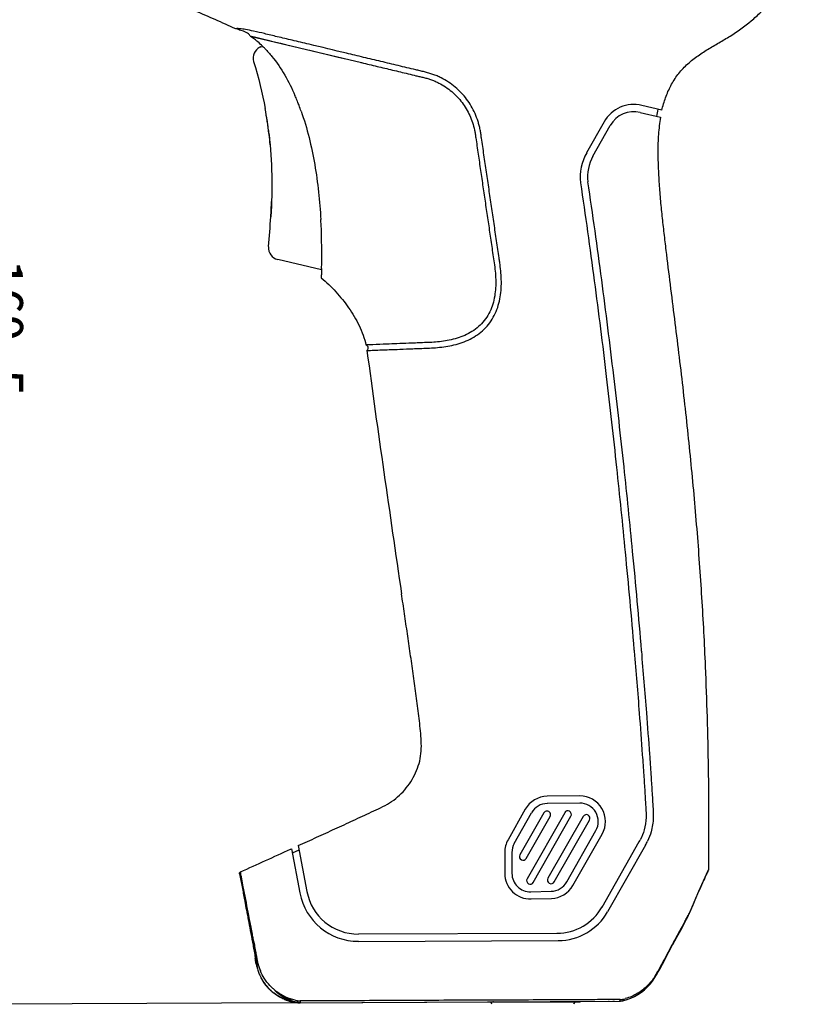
# Model space of a CAD drawing. Header units: millimetres. Extents: x 0 to 420, y 0 to 297.
# Tile 24 of 37: x 144 to 241, y 104 to 228. Entities that reach past the tile are written whole.
import ezdxf

# ---------------------------------------------------------------- set-up
doc = ezdxf.new("R2010")
doc.units = ezdxf.units.MM
doc.header["$LTSCALE"] = 23.1
doc.header["$PDMODE"] = 3
doc.header["$PDSIZE"] = 8
doc.layers.get('0').update_dxf_attribs({"linetype": 'CONTINUOUS'})
doc.layers.get('Defpoints').update_dxf_attribs({"linetype": 'CONTINUOUS'})
for name, color, linetype in [('00_COMPONENTS', 7, 'CONTINUOUS'), ('20_ALL_FEATURES', 7, 'CONTINUOUS'), ('51__DRAFT_DIMS', 7, 'CONTINUOUS')]:
    doc.layers.add(name, color=color, linetype=linetype)
doc.styles.get("Standard").update_dxf_attribs({"font": 'simfang.ttf'})
doc.dimstyles.new('DIMSTYLE_1', dxfattribs={"dimtxt": 3, "dimasz": 3, "dimexe": 2.5, "dimexo": 0.5, "dimgap": 0.75, "dimtad": 1, "dimdec": 1, "dimdsep": 46, "dimtxsty": 'Standard', "dimblk": '_FILLED', "dimblk1": '_FILLED', "dimblk2": '_FILLED', "dimcen": 0.09, "dimclrt": 3, "dimadec": 1, "dimazin": 2, "dimtp": 0.5, "dimtm": 0.5, "dimtfac": 1, "dimtdec": 1, "dimtofl": 0, "dimtmove": 0, "dimatfit": 3, "dimldrblk": '_FILLED', "dimfxl": 1, "dimtolj": 1, "dimarcsym": 0})

# ---------------------------------------------------------------- blocks, each defined once
blk = doc.blocks.new('_FILLED')
at = {"color": 0, "linetype": 'ByBlock'}
blk.add_solid([(0, 0), (-1, 0.167), (-1, -0.167)], dxfattribs=at)
blk = doc.blocks.new('*D1')
at = {"layer": '51__DRAFT_DIMS', "color": 0, "lineweight": -2}
for p, q in [((159.14, 273.81), (135.82, 273.69)), ((139.14, 109.19), (138.34, 268.7)), ((178.66, 104.39), (136.67, 104.18))]:
    blk.add_line(p, q, dxfattribs=at)
at = {"layer": 'Defpoints', "color": 0}
for p in [(159.64, 273.81), (138.32, 273.7), (179.16, 104.39)]:
    blk.add_point(p, dxfattribs=at)
at = {"layer": '51__DRAFT_DIMS', "color": 0, "linetype": 'ByBlock', "lineweight": -2, "xscale": 5, "yscale": 5, "zscale": 5}
for p, rotation in [((138.32, 273.7), 90.28656286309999), ((139.17, 104.19), 270.2865628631)]:
    blk.add_blockref('_FILLED', p, dxfattribs=dict(at, rotation=rotation))
at = {"layer": '51__DRAFT_DIMS', "color": 3, "insert": (144.58, 188.9), "char_height": 5, "attachment_point": 2, "rotation": 270.2866}
blk.add_mtext('\\A1;169.5', dxfattribs=at)

msp = doc.modelspace()

# ---------------------------------------------------------------- linework, layer by layer
at = {"layer": '00_COMPONENTS', "color": 4}
for p, q in [((203.05, 104.42), (203.04, 104.42)), ((203.05, 104.42), (203.05, 104.42)), ((203.35, 104.48), (203.35, 104.5)), ((214.05, 104.56), (214.05, 104.48))]:
    msp.add_line(p, q, dxfattribs=at)
at = {"layer": '00_COMPONENTS', "color": 7}
msp.add_line((203.35, 104.48), (214.05, 104.48), dxfattribs=at)
at = {"layer": '00_COMPONENTS', "color": 4}
msp.add_lwpolyline([(203.04, 104.42), (203.04, 104.42), (203.04, 104.42), (203.04, 104.42), (203.04, 104.42), (203.04, 104.42)], dxfattribs=at)
at = {"layer": '00_COMPONENTS', "color": 7}
for centre, radius, start, end in [((203.35, 104.81), 0.502, 217.2352, 231.8297), ((202.86, 104.18), 0.3, 1.0907, 51.7539), ((203.35, 104.98), 0.5, 253.9858, 270.0041), ((213.7, 104.18), 0.3, 90, 178.9093), ((214.05, 104.98), 0.5, 270, 301.7362)]:
    msp.add_arc(centre, radius, start, end, dxfattribs=at)
at = {"layer": '00_COMPONENTS', "color": 4}
msp.add_open_spline([(203.35, 104.48), (203.31, 104.48), (203.21, 104.47), (203.11, 104.45), (203.05, 104.42)], degree=3, knots=[0, 0, 0, 0, 0.353551, 1, 1, 1, 1], dxfattribs=at)
at = {"layer": '20_ALL_FEATURES', "color": 7}
for p, q in [((172.89, 225.47), (173.06, 225.44)), ((172.9, 225.47), (186.84, 222.14)), ((174.09, 224.07), (174.23, 224.14)), ((174.23, 224.14), (174.51, 224.12)), ((180.34, 223.69), (183.92, 222.83)), ((183.92, 222.83), (184.86, 222.61)), ((186.74, 222.16), (186.84, 222.14)), ((174.76, 216.38), (174.76, 216.39)), ((221.74, 215.9), (224.28, 215.3)), ((224.45, 216.18), (221.95, 216.78)), ((217.21, 214.71), (215.03, 210.85)), ((215.82, 210.41), (217.99, 214.26)), ((181.81, 196.19), (176.33, 197.48)), ((214.16, 130.28), (210.1, 130.24)), ((207.34, 128.61), (205.19, 124.79)), ((214.17, 129.38), (210.1, 129.34)), ((205.97, 124.35), (208.12, 128.17)), ((209.68, 128.16), (206.68, 122.89)), ((207.46, 122.45), (210.46, 127.72)), ((212.28, 128.19), (207.57, 119.9)), ((208.35, 119.46), (213.06, 127.74)), ((214.59, 127.72), (210.18, 119.97)), ((210.98, 119.52), (215.39, 127.26)), ((212.53, 119.51), (216.19, 125.94)), ((213.31, 119.07), (216.97, 125.49)), ((177.96, 123.63), (178.07, 123.68)), ((178.07, 123.68), (179.11, 118.14)), ((178.28, 123.22), (178.54, 123.34)), ((178.54, 123.34), (179.01, 123.55)), ((178.91, 124.06), (179.99, 118.3)), ((216.96, 116.37), (221.62, 124.56)), ((222.4, 124.11), (217.66, 115.78)), ((178.17, 123.17), (178.28, 123.22)), ((204.77, 123.22), (204.77, 120.58)), ((205.67, 123.22), (205.67, 120.58)), ((229.47, 119.18), (230.26, 120.94)), ((171.56, 120.55), (171.91, 118.68)), ((171.73, 119.71), (171.76, 119.56)), ((171.83, 119.91), (171.79, 120.13)), ((171.98, 119.13), (171.83, 119.91)), ((171.76, 119.56), (171.98, 118.56)), ((171.98, 119.13), (171.93, 119.41)), ((172.02, 118.92), (171.98, 119.13)), ((171.98, 118.56), (172.19, 117.54)), ((172.1, 118.53), (172.02, 118.92)), ((229.1, 118.34), (229.47, 119.18)), ((172.19, 117.54), (172.43, 116.38)), ((208.03, 118.28), (210.59, 118.35)), ((208.06, 117.38), (210.61, 117.45)), ((228.63, 117.28), (229.1, 118.34)), ((172.43, 116.38), (172.66, 115.23)), ((227.87, 115.52), (228.07, 115.97)), ((227.55, 114.86), (227.61, 114.98)), ((173.12, 112.97), (173.13, 112.92)), ((173.13, 112.92), (173.14, 112.86)), ((173.14, 112.86), (173.15, 112.81)), ((173.15, 112.81), (173.17, 112.74)), ((173.17, 112.74), (173.18, 112.68)), ((173.18, 112.68), (173.2, 112.61)), ((173.2, 112.61), (173.21, 112.52)), ((173.21, 112.52), (173.23, 112.45)), ((173.23, 112.45), (173.3, 112.09)), ((211.31, 113.07), (186.44, 112.97)), ((225.83, 111.69), (226.33, 112.61)), ((173.3, 112.09), (173.37, 111.79)), ((173.37, 111.79), (173.41, 111.59)), ((173.41, 111.59), (173.44, 111.43)), ((173.44, 111.43), (173.47, 111.24)), ((173.47, 111.24), (173.52, 111)), ((173.52, 111), (173.55, 110.81)), ((186.44, 112.07), (211.48, 112.17)), ((173.55, 110.81), (173.57, 110.71)), ((173.57, 110.71), (173.59, 110.59)), ((173.59, 110.59), (173.64, 110.35)), ((173.64, 110.35), (173.66, 110.22)), ((173.66, 110.22), (173.68, 110.1)), ((173.68, 110.1), (173.7, 109.99)), ((173.7, 109.99), (173.71, 109.89)), ((173.71, 109.89), (173.73, 109.79)), ((173.73, 109.79), (173.73, 109.76)), ((173.73, 109.76), (173.74, 109.74)), ((173.74, 109.74), (173.74, 109.72)), ((173.74, 109.72), (173.75, 109.69)), ((173.75, 109.69), (173.75, 109.67)), ((173.75, 109.67), (173.75, 109.65)), ((173.75, 109.65), (173.76, 109.63)), ((173.76, 109.63), (173.76, 109.62)), ((173.76, 109.62), (173.76, 109.6)), ((173.76, 109.6), (173.77, 109.57)), ((173.77, 109.57), (173.77, 109.55)), ((173.77, 109.55), (173.78, 109.53)), ((173.78, 109.53), (173.78, 109.51)), ((173.78, 109.51), (173.79, 109.49)), ((173.79, 109.49), (173.79, 109.46)), ((173.79, 109.46), (173.8, 109.44)), ((173.8, 109.44), (173.81, 109.42)), ((173.81, 109.42), (173.81, 109.39)), ((173.81, 109.39), (173.82, 109.37)), ((173.82, 109.37), (173.82, 109.35)), ((173.82, 109.35), (173.83, 109.33)), ((173.83, 109.33), (173.84, 109.3)), ((173.84, 109.3), (173.84, 109.27)), ((173.84, 109.27), (173.85, 109.25)), ((173.85, 109.25), (173.86, 109.22)), ((173.86, 109.22), (173.87, 109.19)), ((173.87, 109.19), (173.88, 109.16)), ((173.89, 109.13), (173.89, 109.1)), ((173.89, 109.1), (173.9, 109.08)), ((173.9, 109.08), (173.91, 109.04)), ((173.91, 109.04), (173.92, 109.01)), ((173.92, 109.01), (173.94, 108.98)), ((173.94, 108.98), (173.95, 108.95)), ((173.95, 108.95), (173.96, 108.92)), ((173.96, 108.92), (173.97, 108.88)), ((173.97, 108.88), (173.98, 108.85)), ((173.98, 108.85), (173.99, 108.81)), ((173.99, 108.81), (174.01, 108.78)), ((174.01, 108.78), (174.02, 108.74)), ((174.02, 108.74), (174.04, 108.7)), ((174.04, 108.7), (174.05, 108.66)), ((174.05, 108.66), (174.07, 108.61)), ((174.07, 108.61), (174.09, 108.57)), ((174.09, 108.57), (174.11, 108.52)), ((174.11, 108.52), (174.13, 108.46)), ((174.13, 108.46), (174.16, 108.38)), ((222.26, 105.99), (222.63, 106.33)), ((176, 105.89), (176.02, 105.87)), ((176, 105.49), (176.01, 105.48)), ((176.01, 105.48), (176, 105.49)), ((176.02, 105.87), (176.04, 105.85)), ((176.04, 105.85), (176.06, 105.83)), ((176.06, 105.83), (176.08, 105.81)), ((176.08, 105.81), (176.1, 105.8)), ((176.1, 105.8), (176.12, 105.78)), ((176.12, 105.78), (176.15, 105.76)), ((176.15, 105.76), (176.17, 105.74)), ((176.17, 105.74), (176.19, 105.72)), ((176.19, 105.72), (176.21, 105.7)), ((176.21, 105.7), (176.24, 105.68)), ((176.24, 105.68), (176.26, 105.66)), ((176.26, 105.66), (176.28, 105.64)), ((176.28, 105.64), (176.31, 105.62)), ((176.31, 105.62), (176.33, 105.6)), ((176.33, 105.6), (176.35, 105.58)), ((176.35, 105.58), (176.38, 105.56)), ((176.38, 105.56), (176.4, 105.55)), ((176.4, 105.55), (176.43, 105.53)), ((176.43, 105.53), (176.45, 105.51)), ((176.45, 105.51), (176.48, 105.49)), ((176.48, 105.49), (176.51, 105.47)), ((176.51, 105.47), (176.53, 105.45)), ((176.53, 105.45), (176.56, 105.43)), ((176.56, 105.43), (176.59, 105.41)), ((176.59, 105.41), (176.61, 105.39)), ((176.61, 105.39), (176.64, 105.37)), ((176.64, 105.37), (176.67, 105.35)), ((176.67, 105.35), (176.7, 105.33)), ((176.7, 105.33), (176.73, 105.31)), ((176.73, 105.31), (176.76, 105.29)), ((176.76, 105.29), (176.78, 105.27)), ((176.78, 105.27), (176.81, 105.26)), ((176.81, 105.26), (176.84, 105.24)), ((176.84, 105.24), (176.87, 105.22)), ((176.87, 105.22), (176.91, 105.2)), ((176.91, 105.2), (176.94, 105.18)), ((176.94, 105.18), (176.97, 105.16)), ((176.97, 105.16), (177, 105.14)), ((177, 105.14), (177.03, 105.12)), ((177.03, 105.12), (177.07, 105.1)), ((177.07, 105.1), (177.1, 105.08)), ((177.1, 105.08), (177.13, 105.06)), ((177.13, 105.06), (177.17, 105.05)), ((177.17, 105.05), (177.2, 105.03)), ((177.2, 105.03), (177.24, 105.01)), ((177.24, 105.01), (177.27, 104.99)), ((177.27, 104.99), (177.31, 104.97)), ((177.31, 104.97), (177.34, 104.95)), ((177.34, 104.95), (177.38, 104.93)), ((177.38, 104.93), (177.42, 104.92)), ((177.42, 104.92), (177.45, 104.9)), ((177.45, 104.9), (177.49, 104.88)), ((177.49, 104.88), (177.53, 104.86)), ((177.53, 104.86), (177.57, 104.84)), ((177.57, 104.84), (177.61, 104.83)), ((220.07, 104.78), (220.57, 104.96)), ((220.55, 104.95), (221.03, 105.17)), ((221.03, 105.17), (221.47, 105.42)), ((221.88, 105.69), (222.27, 106)), ((177.61, 104.83), (177.65, 104.81)), ((177.65, 104.81), (177.69, 104.79)), ((177.69, 104.79), (177.73, 104.77)), ((177.73, 104.77), (177.77, 104.76)), ((177.77, 104.76), (177.81, 104.74)), ((177.81, 104.74), (177.86, 104.72)), ((177.86, 104.72), (177.9, 104.71)), ((177.9, 104.71), (177.94, 104.69)), ((177.94, 104.69), (177.99, 104.67)), ((177.99, 104.67), (178.03, 104.66)), ((178.03, 104.66), (178.08, 104.64)), ((178.08, 104.64), (178.12, 104.62)), ((178.12, 104.62), (178.17, 104.61)), ((178.17, 104.61), (178.21, 104.59)), ((178.21, 104.59), (178.26, 104.58)), ((178.26, 104.58), (178.31, 104.56)), ((178.31, 104.56), (178.35, 104.55)), ((178.35, 104.55), (178.4, 104.53)), ((178.4, 104.53), (178.45, 104.52)), ((178.45, 104.52), (178.5, 104.5)), ((178.5, 104.5), (178.55, 104.49)), ((178.55, 104.49), (178.6, 104.47)), ((178.6, 104.47), (178.65, 104.46)), ((178.65, 104.46), (178.7, 104.45)), ((178.7, 104.45), (178.74, 104.44)), ((178.74, 104.44), (178.8, 104.42)), ((178.94, 104.39), (219.15, 104.59)), ((179.01, 104.38), (218.3, 104.58)), ((219.56, 104.64), (220.09, 104.79))]:
    msp.add_line(p, q, dxfattribs=at)
at = {"layer": '20_ALL_FEATURES', "color": 4}
for p, q in [((171.67, 120.76), (171.67, 120.77)), ((219.21, 104.78), (219.15, 104.78)), ((219.21, 104.78), (219.15, 104.78))]:
    msp.add_line(p, q, dxfattribs=at)
at = {"layer": '20_ALL_FEATURES', "color": 7}
for points in [[(173.06, 225.44), (173.58, 225.31), (174.25, 225.15)], [(174.25, 225.15), (175.1, 224.94), (175.57, 224.83), (176.1, 224.7), (176.69, 224.56), (177.32, 224.41), (178.74, 224.07)], [(228.07, 115.97), (228.36, 116.66), (228.63, 117.28)], [(172.66, 115.23), (172.87, 114.23), (173.12, 112.97)], [(226.31, 112.58), (226.81, 113.49), (227.27, 114.35), (227.55, 114.86)], [(227.55, 114.86), (227.61, 114.97), (227.67, 115.1)], [(227.67, 115.1), (227.73, 115.23), (227.8, 115.37)], [(227.8, 115.37), (227.86, 115.5), (227.87, 115.53)], [(222.62, 106.32), (222.96, 106.69), (223.28, 107.09), (223.58, 107.53), (223.88, 108.03), (224.19, 108.6), (224.53, 109.23), (224.9, 109.94), (225.34, 110.77), (225.83, 111.7)], [(173.88, 109.16), (173.88, 109.16), (173.89, 109.13)], [(223.77, 107.85), (223.88, 108.04), (224.2, 108.61)], [(222.63, 106.33), (222.97, 106.7), (223.2, 106.98)], [(175.96, 105.93), (175.97, 105.92), (176, 105.89)], [(221.02, 105.17), (221.46, 105.42), (221.89, 105.7)]]:
    msp.add_lwpolyline(points, dxfattribs=at)
for centre, radius, start, end in [((165.7, 215.35), 12.42, 49.1382, 51.5047), ((165.14, 214.68), 13.3, 45.5259, 49.1993), ((174.75, 222.72), 1.5, 116.0413, 196.9557), ((164.34, 213.84), 14.46, 44.1048, 45.5806), ((152.29, 206.65), 28.57, 22.1085, 23.471), ((151.57, 206.35), 29.35, 21.874, 22.114), ((150.87, 206.08), 30.1, 20.7715, 21.8702), ((126.71, 207.48), 48.87, 6.6344, 10.5041), ((126.7, 207.48), 48.88, 6.7978, 10.4879), ((149.37, 205.51), 31.7, 19.4608, 20.7686), ((220.95, 212.6), 4.3, 76.55, 150.6046), ((220.95, 212.6), 3.4, 76.55, 150.6046), ((240.16, 212.57), 16.62, 167.0561, 170.1619), ((126.55, 207.47), 49.03, 6.6345, 6.7973), ((126.11, 207.42), 49.48, 5.1491, 6.6323), ((220.5, 207.77), 6.27, 150.5883, 186.1161), ((220.5, 207.77), 5.37, 150.6046, 185.9604), ((96.64, 207.41), 78.96, 356.6704, 358.0608), ((69.7, 209.08), 105.95, 354.5873, 356.6165), ((112.21, 198.56), 69.63, 2.6997, 3.2303), ((107.59, 198.37), 74.26, 358.4391, 2.676), ((176.68, 198.94), 1.5, 174.6612, 256.7522), ((210.13, 127.04), 3.2, 90.5292, 150.5829), ((214.19, 127.08), 3.2, 330.3548, 90.5292), ((210.13, 127.04), 2.3, 90.5291, 150.5834), ((210.07, 127.94), 0.449, 330.3486, 150.3486), ((212.67, 127.97), 0.449, 330.3487, 150.3487), ((214.19, 127.08), 2.3, 330.3549, 90.5292), ((214.99, 127.49), 0.459, 330.349, 150.3489), ((207.97, 123.22), 3.2, 150.5833, 180.0079), ((215.91, 127.81), 6.57, 330.3426, 332.7274), ((215.91, 127.8), 7.47, 330.3464, 334.8292), ((-1130.41, 2992.19), 3152.85, 294.39244, 294.51792), ((207.97, 123.22), 2.3, 150.5836, 180.0073), ((207.07, 122.67), 0.449, 150.3485, 330.3485), ((181.95, 122.52), 10.58, 190.9605, 191.5914), ((198.95, 125.99), 27.93, 191.5519, 191.963), ((328.94, 153.46), 160.79, 191.9369, 192.117), ((171.75, 120.59), 0.199, 114.4282, 122.572), ((207.97, 120.58), 3.2, 180.0071, 271.5153), ((207.97, 120.58), 2.3, 180.0074, 271.5153), ((207.96, 119.68), 0.449, 150.3487, 330.3487), ((210.58, 119.75), 0.459, 150.3486, 330.3486), ((210.53, 120.65), 2.3, 271.5153, 330.3548), ((210.53, 120.65), 3.2, 271.5154, 330.3548), ((186.41, 119.51), 7.43, 190.6115, 270.2286), ((186.41, 119.51), 6.53, 190.6115, 270.2267), ((211.28, 119.61), 6.53, 270.2284, 330.3417), ((211.45, 119.31), 7.14, 270.2284, 330.3417), ((180.43, 110.68), 6.95, 191.2867, 195.1565), ((180.07, 110.81), 6.39, 196.9488, 202.3649), ((178.73, 109.99), 5.13, 204.754, 206.918), ((179.2, 110.24), 5.65, 206.9715, 211.5404), ((180.47, 110.33), 6.84, 202.9224, 208.4598), ((179.83, 110.62), 6.39, 211.4938, 213.4236), ((179.39, 110.37), 5.94, 213.7662, 221.3951), ((180.28, 110.91), 6.92, 213.4339, 216.9656), ((180.51, 111.08), 7.21, 216.9265, 219.7827), ((179.45, 110.42), 6.02, 221.3985, 221.878), ((179.92, 110.59), 6.44, 219.7972, 220.4019), ((179.5, 110.47), 6.08, 221.8881, 227.4707), ((179.47, 110.44), 6.05, 221.8788, 223.7431), ((179.5, 110.47), 6.09, 223.7458, 227.4657), ((178.76, 109.56), 4.9, 224.9767, 229.9938), ((180.1, 111.01), 6.53, 223.2875, 226.4575), ((180.13, 111.04), 6.56, 226.4552, 228.1413), ((180.09, 111), 6.51, 228.1393, 230.2232), ((179.55, 110.52), 6.16, 227.4636, 228.9349), ((179.57, 110.55), 6.19, 228.9339, 229.3136), ((179.62, 110.6), 6.26, 229.3194, 234.712), ((178.91, 109.74), 5.13, 229.9735, 232.3834), ((179.98, 110.86), 6.34, 230.2148, 233.4624), ((179.66, 110.66), 6.34, 234.811, 238.0583), ((179.66, 110.66), 6.33, 234.8154, 236.6402), ((180.23, 111.64), 7.44, 236.6128, 238.2977), ((179.68, 110.69), 6.38, 236.6399, 238.4574), ((179.69, 110.7), 6.39, 238.0535, 238.4566), ((180.8, 112.62), 8.58, 238.5404, 238.8347), ((179.69, 110.71), 6.4, 238.4567, 239.0422), ((179.69, 110.71), 6.4, 238.4565, 238.5916), ((180.71, 112.48), 8.41, 238.8343, 239.2796), ((179.7, 110.71), 6.4, 238.5917, 239.042), ((180.44, 112.02), 7.87, 239.26, 241.5689), ((179.68, 110.68), 6.36, 240.7705, 244.2891), ((179.65, 110.63), 6.31, 244.2937, 244.5021), ((179.66, 110.65), 6.33, 244.5025, 246.0758), ((179.7, 110.72), 6.41, 246.072, 246.4309), ((179.72, 110.78), 6.48, 246.4326, 247.8252), ((179.75, 110.85), 6.54, 247.8236, 248.2779), ((179.77, 110.91), 6.62, 248.2801, 249.5465), ((179.79, 110.96), 6.66, 249.5461, 250.0658), ((179.81, 111), 6.71, 250.0666, 251.2459), ((179.82, 111.05), 6.76, 251.2451, 251.8135), ((179.84, 111.1), 6.81, 251.8142, 252.9254), ((179.82, 111.04), 6.76, 252.3736, 253.9595), ((179.85, 111.14), 6.86, 252.9247, 253.5282), ((179.96, 111.42), 7.13, 253.1856, 254.3722), ((179.98, 111.56), 7.3, 253.3728, 253.8433), ((179.86, 111.16), 6.88, 253.528, 253.8581), ((179.92, 111.36), 7.08, 253.8399, 254.9451), ((179.85, 111.13), 6.85, 253.858, 254.2858), ((179.82, 111.02), 6.74, 253.9601, 254.2894), ((179.84, 111.11), 6.82, 254.2859, 254.5931), ((179.82, 111.01), 6.72, 254.2892, 255.3988), ((179.83, 111.08), 6.79, 254.5954, 255.0067), ((180.05, 111.76), 7.49, 254.3672, 254.914), ((179.82, 111.04), 6.76, 255.0066, 255.5347), ((180, 111.51), 7.24, 254.8399, 255.9637), ((179.77, 110.78), 6.49, 255.1569, 257.2651), ((179.82, 111.03), 6.75, 255.2019, 255.582), ((179.81, 111), 6.71, 255.5985, 257.2858), ((179.81, 110.99), 6.7, 255.5817, 256.2951), ((179.8, 110.97), 6.67, 255.5327, 257.0305), ((179.78, 110.7), 6.4, 256.034, 257.2989), ((179.79, 110.9), 6.6, 257.0338, 257.2858), ((179, 107.38), 3, 257.2858, 270.2866), ((179.91, 111.23), 6.94, 257.2722, 258.0452), ((179.84, 110.93), 6.64, 258.0482, 258.4518), ((179.33, 108.59), 3.97, 257.9412, 262.0524), ((178.34, 97.58), 6.86, 88.3124, 88.5608), ((178.93, 106.48), 2.09, 258.4595, 270.2861), ((178.25, 94.5), 9.93, 87.5618, 88.2762), ((177.93, 86.77), 17.67, 87.3819, 87.5929), ((177.37, 74.46), 29.99, 87.2546, 87.3831), ((179.29, 108.35), 3.74, 262.0726, 262.7611), ((179.15, 106.48), 2.09, 260.3001, 264.7342), ((179.15, 106.47), 2.08, 264.7365, 265.8459), ((179.15, 106.47), 2.08, 265.8458, 268.0657), ((179.15, 106.47), 2.08, 268.066, 269.176), ((179.15, 106.46), 2.07, 269.176, 270.2866), ((218.26, 107.58), 3, 270.794, 274.5474), ((219.14, 106.42), 1.83, 270.2932, 278.7954), ((219.14, 106.42), 1.83, 278.8014, 281.6349), ((219.14, 106.42), 1.83, 281.6346, 283.0506)]:
    msp.add_arc(centre, radius, start, end, dxfattribs=at)
at = {"layer": '20_ALL_FEATURES', "color": 4}
for centre, radius, start, end in [((165.85, 147.98), 69.98, 331.5955, 331.8265), ((219.91, 119.17), 8.72, 330.9732, 331.5138), ((220.35, 118.94), 8.22, 331.4913, 333.7549), ((220.98, 118.62), 7.52, 333.776, 334.3879), ((221.79, 118.24), 6.62, 334.3589, 336.4286), ((154.65, 154.04), 82.71, 331.3975, 331.5955), ((217.8, 112.12), 7.52, 283.6786, 286.0093), ((179.14, 106.5), 1.89, 260.196, 270.1561), ((217.79, 104.68), 0.105, 270.3503, 281.033), ((217.79, 104.69), 0.111, 281.0627, 292.4931), ((217.78, 104.69), 0.12, 288.859, 292.3962), ((218.58, -11.51), 116.29, 89.7174, 89.892), ((219.2, 106.45), 1.67, 270.322, 274.5204), ((219.2, 106.46), 1.68, 274.5347, 282.946)]:
    msp.add_arc(centre, radius, start, end, dxfattribs=at)
at = {"layer": '20_ALL_FEATURES', "color": 7}
for points, knots in [([(224.45, 216.18), (224.58, 216.71), (224.88, 217.76), (225.54, 219.27), (226.28, 220.43), (226.97, 221.27), (227.74, 222.05), (228.8, 222.91), (230.18, 223.81), (231.6, 224.62), (233.48, 225.72), (235.27, 226.98), (236.87, 228.46), (238.33, 230.09), (239.85, 232.37), (240.77, 234.36), (241.17, 235.38)], [0, 0, 0, 0, 0.062489, 0.125073, 0.187709, 0.218987, 0.250233, 0.312824, 0.375414, 0.437839, 0.500273, 0.625145, 0.687656, 0.75015, 0.875085, 1, 1, 1, 1]), ([(171.07, 226.35), (170.22, 226.76), (168.51, 227.54), (166.78, 228.27), (165.92, 228.63)], [0, 0, 0, 0, 0.499995, 1, 1, 1, 1]), ([(171.26, 226.4), (171.21, 226.4), (171.16, 226.39), (171.09, 226.37), (171.07, 226.36), (171.07, 226.35)], [0, 0, 0, 0, 0.668656, 0.87006, 1, 1, 1, 1]), ([(171.59, 226.38), (171.56, 226.38), (171.45, 226.39), (171.34, 226.4), (171.26, 226.4)], [0, 0, 0, 0, 0.298071, 1, 1, 1, 1]), ([(184.94, 223.31), (183.38, 223.69), (181.11, 224.23), (178.23, 224.92), (176.36, 225.36), (174.75, 225.75), (173.43, 226.06), (172.4, 226.27), (171.83, 226.36), (171.59, 226.38)], [0, 0, 0, 0, 0.351468, 0.509732, 0.65024, 0.771506, 0.872147, 0.948291, 1, 1, 1, 1]), ([(172.9, 225.47), (172.79, 225.67), (172.38, 225.95), (171.95, 226.11), (171.73, 226.17)], [0, 0, 0, 0, 0.497234, 1, 1, 1, 1]), ([(174.72, 223.91), (175.03, 223.59), (176.58, 221.84), (177.74, 219.77), (178.49, 218.03)], [0, 0, 0, 0, 0.188725, 1, 1, 1, 1]), ([(187.51, 186.08), (187.81, 186.09), (188.74, 186.13), (190.11, 186.18), (191.73, 186.24), (193.02, 186.29), (194.18, 186.34), (195.13, 186.38), (196.12, 186.42), (197.13, 186.53), (198.16, 186.71), (199.53, 187.08), (200.85, 187.67), (202, 188.54), (202.75, 189.33), (203.36, 190.23), (203.97, 191.55), (204.28, 192.98), (204.36, 194.43), (204.33, 195.52), (204.24, 196.42), (204.14, 197.14), (204.03, 197.85), (203.9, 198.75), (203.69, 200.19), (203.43, 201.98), (203.11, 204.13), (202.8, 206.28), (202.48, 208.43), (202.22, 210.21), (202.01, 211.63), (201.88, 212.51), (201.78, 213.21), (201.7, 213.74), (201.58, 214.27), (201.38, 214.95), (201.07, 215.78), (200.43, 217.01), (199.38, 218.41), (198.02, 219.54), (196.95, 220.16), (196.29, 220.47), (195.77, 220.67), (195.25, 220.84), (194.71, 220.98), (194.16, 221.11), (193.43, 221.28), (192.52, 221.5), (191.07, 221.85), (189.25, 222.28), (187.09, 222.8), (185.65, 223.14), (184.94, 223.31)], [0, 0, 0, 0, 0.014484, 0.045194, 0.067035, 0.093297, 0.107937, 0.123406, 0.139514, 0.156103, 0.173048, 0.190251, 0.225051, 0.24261, 0.260191, 0.277777, 0.295435, 0.33062, 0.348252, 0.365853, 0.383524, 0.392341, 0.401159, 0.418796, 0.436443, 0.471708, 0.506978, 0.542257, 0.577462, 0.612542, 0.629986, 0.647245, 0.655869, 0.664652, 0.673408, 0.682071, 0.69922, 0.716162, 0.749725, 0.783722, 0.801184, 0.810051, 0.819013, 0.828024, 0.837053, 0.846162, 0.855292, 0.873482, 0.891684, 0.928039, 0.964224, 1, 1, 1, 1]), ([(173.31, 222.28), (173.31, 222.28), (173.93, 220.24), (174.41, 218.29), (174.76, 216.39)], [0, 0, 0, 0, 0.000625, 1, 1, 1, 1]), ([(186.84, 222.14), (187.48, 221.98), (188.78, 221.67), (190.39, 221.29), (191.7, 220.97), (192.67, 220.74), (193.49, 220.54), (194.14, 220.39), (194.64, 220.27), (195.12, 220.15), (195.6, 219.99), (196.06, 219.8), (196.66, 219.52), (197.36, 219.11), (198.13, 218.53), (198.83, 217.88), (199.44, 217.15), (199.97, 216.37), (200.41, 215.52), (200.76, 214.63), (200.96, 213.85), (201.07, 213.21), (201.17, 212.54), (201.29, 211.7), (201.44, 210.68), (201.59, 209.66), (201.74, 208.63), (201.94, 207.26), (202.19, 205.55), (202.49, 203.49), (202.8, 201.43), (203.05, 199.71), (203.25, 198.34), (203.4, 197.31), (203.55, 196.28), (203.64, 195.24), (203.65, 194.2), (203.54, 192.82), (203.2, 191.46), (202.54, 190.23), (201.89, 189.41), (201.11, 188.73), (199.94, 188), (198.65, 187.54), (197.34, 187.27), (196.05, 187.1), (194.8, 187.07), (193.59, 187.02), (192.52, 186.97), (191.32, 186.93), (189.82, 186.87), (188.54, 186.82), (187.67, 186.78), (187.39, 186.77)], [0, 0, 0, 0, 0.034427, 0.069191, 0.086645, 0.10413, 0.121622, 0.130369, 0.139118, 0.147861, 0.156583, 0.16525, 0.173841, 0.190816, 0.207534, 0.224047, 0.240441, 0.256815, 0.27327, 0.289867, 0.30666, 0.315117, 0.323829, 0.341621, 0.359436, 0.377443, 0.3955, 0.41346, 0.449478, 0.485659, 0.521798, 0.557938, 0.576008, 0.594081, 0.612139, 0.630213, 0.648341, 0.666365, 0.702366, 0.720405, 0.738401, 0.75641, 0.774304, 0.809721, 0.827143, 0.844226, 0.877042, 0.892479, 0.907055, 0.9331, 0.954783, 0.985317, 1, 1, 1, 1]), ([(179.26, 216.07), (180.03, 213.89), (180.85, 210.51), (181.48, 205.93), (181.67, 203.63), (181.73, 202.48)], [0, 0, 0, 0, 0.500325, 0.750235, 1, 1, 1, 1]), ([(224.28, 215.3), (224.15, 214.59), (224.04, 213.51), (223.95, 212.07), (223.94, 210.99), (223.96, 209.91), (224.01, 208.48), (224.11, 206.68), (224.29, 204.53), (224.51, 202.38), (224.76, 200.23), (225.1, 197.37), (225.55, 193.8), (226.27, 188.09), (227.14, 180.94), (228.06, 172.36), (228.84, 163.75), (229.45, 155.13), (229.76, 149.38), (229.88, 146.51)], [0, 0, 0, 0, 0.031248, 0.046875, 0.062499, 0.078126, 0.093754, 0.125004, 0.156254, 0.187504, 0.218754, 0.250004, 0.312504, 0.375004, 0.500004, 0.625003, 0.750002, 0.875001, 1, 1, 1, 1]), ([(215.15, 207.21), (215.76, 203.12), (216.89, 195.03), (218.38, 183.12), (219.66, 171.78), (220.83, 160.3), (221.53, 152.6), (221.88, 148.44), (221.88, 148.42)], [0, 0, 0, 0, 0.209788, 0.413905, 0.608114, 0.78833, 0.9989, 1, 1, 1, 1]), ([(214.26, 207.1), (214.87, 203.01), (216, 194.92), (217.49, 183.02), (218.76, 171.69), (219.92, 160.29), (220.62, 152.7), (220.96, 148.64)], [0, 0, 0, 0, 0.211033, 0.416124, 0.611274, 0.792371, 1, 1, 1, 1]), ([(181.82, 196.35), (181.82, 196.25), (181.81, 195.96), (181.8, 195.67), (181.79, 195.47)], [0, 0, 0, 0, 0.318455, 1, 1, 1, 1]), ([(181.79, 195.47), (181.79, 195.43), (181.78, 195.34), (181.78, 195.25), (181.77, 195.2)], [0, 0, 0, 0, 0.388067, 1, 1, 1, 1]), ([(181.77, 195.2), (182.43, 194.65), (183.66, 193.46), (185.27, 191.45), (186.59, 189.24), (187.2, 187.61), (187.39, 186.77)], [0, 0, 0, 0, 0.249134, 0.49819, 0.749107, 1, 1, 1, 1]), ([(187.51, 186.08), (187.56, 186.13), (187.62, 186.22), (187.66, 186.36), (187.67, 186.47), (187.63, 186.57), (187.54, 186.68), (187.45, 186.74), (187.39, 186.77)], [0, 0, 0, 0, 0.249536, 0.374913, 0.500086, 0.625409, 0.750572, 1, 1, 1, 1]), ([(187.51, 186.08), (188.19, 180.99), (189.61, 170.83), (191.1, 160.68), (191.84, 155.6)], [0, 0, 0, 0, 0.5, 1, 1, 1, 1]), ([(178.91, 124.06), (179.68, 124.41), (181.21, 125.11), (183.5, 126.16), (185.41, 127.04), (186.94, 127.75), (188.08, 128.28), (189.23, 128.8), (190.35, 129.39), (191.38, 130.13), (192.26, 131.03), (193.02, 132.05), (193.63, 133.16), (194.07, 134.34), (194.31, 135.59), (194.34, 136.85), (194.25, 138.11), (194.12, 139.36), (193.93, 141.04), (193.65, 143.12), (193.3, 145.62), (192.94, 148.12), (192.58, 150.61), (192.21, 153.11), (191.97, 154.77), (191.84, 155.6)], [0, 0, 0, 0, 0.062506, 0.125012, 0.187518, 0.218771, 0.250024, 0.281278, 0.312527, 0.343765, 0.375005, 0.406248, 0.437492, 0.468731, 0.499962, 0.531206, 0.562458, 0.593711, 0.624964, 0.68747, 0.749976, 0.812482, 0.874988, 0.937494, 1, 1, 1, 1]), ([(220.96, 148.64), (220.97, 148.56), (221.2, 145.9), (221.56, 141.5), (221.94, 136.32), (222.17, 133.05), (222.3, 131.17), (222.38, 129.74), (222.44, 128.87), (222.47, 128.27), (222.48, 127.94), (222.48, 127.2), (222.31, 126.1), (221.95, 125.19), (221.75, 124.8)], [0, 0, 0, 0, 0.0097, 0.334114, 0.551408, 0.657692, 0.743552, 0.78697, 0.836642, 0.852604, 0.861767, 0.878269, 0.944983, 1, 1, 1, 1]), ([(221.88, 148.42), (222.1, 145.85), (222.45, 141.55), (222.84, 136.39), (223.07, 133.12), (223.19, 131.23), (223.28, 129.8), (223.34, 128.92), (223.37, 128.32), (223.38, 127.96), (223.38, 127.11), (223.2, 125.96), (222.84, 125), (222.67, 124.63)], [0, 0, 0, 0, 0.324922, 0.54441, 0.651785, 0.73855, 0.782448, 0.832735, 0.848995, 0.858793, 0.876966, 0.950436, 1, 1, 1, 1]), ([(229.88, 146.51), (230.06, 142.26), (230.31, 133.77), (230.33, 125.27), (230.28, 121.02)], [0, 0, 0, 0, 0.499999, 1, 1, 1, 1]), ([(171.7, 120.64), (171.69, 120.66), (171.69, 120.69), (171.68, 120.73), (171.67, 120.76)], [0, 0, 0, 0, 0.27689, 1, 1, 1, 1]), ([(171.79, 120.13), (171.78, 120.18), (171.75, 120.35), (171.72, 120.52), (171.7, 120.64)], [0, 0, 0, 0, 0.302983, 1, 1, 1, 1]), ([(171.91, 118.68), (172.01, 118.15), (172.17, 117.26), (172.42, 115.95), (172.65, 114.73), (172.9, 113.38), (173.13, 112.2), (173.31, 111.21), (173.45, 110.44), (173.58, 109.66), (173.68, 109.13), (173.74, 108.87)], [0, 0, 0, 0, 0.162021, 0.272892, 0.399093, 0.537188, 0.684836, 0.761505, 0.839697, 0.919291, 1, 1, 1, 1]), ([(173.43, 111.49), (173.32, 112.11), (173.07, 113.38), (172.63, 115.73), (172.3, 117.46), (172.1, 118.53)], [0, 0, 0, 0, 0.262502, 0.54439, 1, 1, 1, 1]), ([(227.86, 115.59), (227.86, 115.59), (227.87, 115.57), (227.88, 115.55), (227.87, 115.53)], [0, 0, 0, 0, 0.301625, 1, 1, 1, 1]), ([(173.96, 108.95), (173.84, 109.34), (173.67, 110.2), (173.52, 111.05), (173.43, 111.49)], [0, 0, 0, 0, 0.480826, 1, 1, 1, 1]), ([(173.74, 108.87), (173.78, 108.7), (173.87, 108.35), (174, 108.01), (174.08, 107.85)], [0, 0, 0, 0, 0.498328, 1, 1, 1, 1]), ([(175.35, 106.54), (175.09, 106.82), (174.63, 107.4), (174.3, 108.05), (174.16, 108.38)], [0, 0, 0, 0, 0.520753, 1, 1, 1, 1]), ([(174.48, 107.13), (174.47, 107.12), (174.46, 107.11), (174.45, 107.09), (174.45, 107.07), (174.45, 107.07)], [0, 0, 0, 0, 0.353977, 0.636323, 1, 1, 1, 1]), ([(178.5, 104.7), (178.11, 104.78), (177.3, 105.07), (176.57, 105.51), (176.21, 105.77)], [0, 0, 0, 0, 0.469814, 1, 1, 1, 1]), ([(176.4, 105.26), (176.4, 105.25), (176.4, 105.24), (176.4, 105.23), (176.4, 105.23)], [0, 0, 0, 0, 0.613264, 1, 1, 1, 1]), ([(176.4, 105.22), (176.44, 105.2), (176.62, 105.1), (176.96, 104.92), (177.43, 104.72), (177.79, 104.6), (177.99, 104.54), (178.03, 104.53)], [0, 0, 0, 0, 0.067371, 0.355883, 0.645098, 0.935376, 1, 1, 1, 1]), ([(177.89, 104.59), (177.68, 104.65), (177.27, 104.8), (176.88, 104.99), (176.69, 105.09)], [0, 0, 0, 0, 0.501079, 1, 1, 1, 1]), ([(178.82, 104.64), (178.81, 104.6), (178.8, 104.54), (178.8, 104.46), (178.8, 104.44), (178.8, 104.43)], [0, 0, 0, 0, 0.623822, 0.859514, 1, 1, 1, 1]), ([(178.8, 104.43), (178.8, 104.42), (178.8, 104.42), (178.8, 104.42), (178.8, 104.42)], [0, 0, 0, 0, 0.625096, 1, 1, 1, 1]), ([(219.57, 104.82), (219.58, 104.78), (219.58, 104.72), (219.57, 104.66), (219.56, 104.64), (219.56, 104.64)], [0, 0, 0, 0, 0.649546, 0.873449, 1, 1, 1, 1])]:
    msp.add_open_spline(points, degree=3, knots=knots, dxfattribs=at)
for points in [[(171.73, 226.17), (171.51, 226.24), (171.29, 226.3), (171.07, 226.35)], [(172.89, 225.47), (173.08, 225.35), (173.26, 225.22), (173.44, 225.08)], [(175.25, 213.13), (175.65, 209.73), (175.68, 206.39), (175.47, 202.82)], [(230.28, 121.02), (230.28, 120.99), (230.27, 120.96), (230.26, 120.94)], [(171.56, 120.55), (171.55, 120.6), (171.56, 120.67), (171.6, 120.72)], [(171.6, 120.72), (171.61, 120.73), (171.63, 120.74), (171.65, 120.76)], [(173.61, 109.32), (173.57, 109.53), (173.54, 109.74), (173.51, 109.94)], [(175.01, 106.42), (175.1, 106.31), (175.2, 106.2), (175.3, 106.1)], [(175.78, 105.68), (175.9, 105.59), (176.02, 105.5), (176.14, 105.42)], [(176.4, 105.23), (176.4, 105.23), (176.4, 105.22), (176.4, 105.22)]]:
    msp.add_open_spline(points, degree=3, dxfattribs=at)
at = {"layer": '20_ALL_FEATURES', "color": 4}
for points, knots in [([(230.28, 121.02), (230.24, 120.96), (230.18, 120.81), (230.11, 120.66), (230.07, 120.57)], [0, 0, 0, 0, 0.407398, 1, 1, 1, 1]), ([(171.67, 120.76), (171.63, 120.74), (171.56, 120.68), (171.55, 120.59), (171.56, 120.55)], [0, 0, 0, 0, 0.502481, 1, 1, 1, 1]), ([(230.07, 120.57), (229.94, 120.28), (229.63, 119.6), (229.11, 118.46), (228.51, 117.09), (228.09, 116.1), (227.86, 115.59)], [0, 0, 0, 0, 0.176104, 0.410824, 0.690733, 1, 1, 1, 1]), ([(227.54, 114.94), (227.54, 114.93), (227.55, 114.91), (227.56, 114.88), (227.55, 114.86)], [0, 0, 0, 0, 0.303389, 1, 1, 1, 1]), ([(227.27, 114.44), (227, 113.95), (226.46, 112.99), (225.68, 111.57), (225.07, 110.41), (224.59, 109.52), (224.24, 108.87), (223.88, 108.24), (223.54, 107.62), (223.12, 107.03), (222.46, 106.29), (221.42, 105.47), (220.41, 105.05), (219.87, 104.9)], [0, 0, 0, 0, 0.135293, 0.265922, 0.39066, 0.451002, 0.510154, 0.568182, 0.625393, 0.682838, 0.741198, 0.863066, 1, 1, 1, 1]), ([(174.94, 106.44), (174.93, 106.44), (174.93, 106.45), (174.93, 106.46), (174.94, 106.47)], [0, 0, 0, 0, 0.180235, 1, 1, 1, 1]), ([(174.94, 106.47), (174.94, 106.47), (174.94, 106.48), (174.94, 106.48), (174.95, 106.49)], [0, 0, 0, 0, 0.214877, 1, 1, 1, 1]), ([(174.97, 106.4), (174.97, 106.41), (174.97, 106.42), (174.97, 106.44), (174.98, 106.45), (174.98, 106.45)], [0, 0, 0, 0, 0.332695, 0.618553, 1, 1, 1, 1]), ([(176.35, 105.26), (176.34, 105.26), (176.34, 105.27), (176.35, 105.28), (176.35, 105.29)], [0, 0, 0, 0, 0.31103, 1, 1, 1, 1]), ([(178.07, 104.73), (177.91, 104.77), (177.59, 104.87), (177.28, 105), (177.12, 105.07)], [0, 0, 0, 0, 0.500751, 1, 1, 1, 1]), ([(178.03, 104.53), (178.03, 104.53), (178.03, 104.54), (178.03, 104.55), (178.03, 104.55)], [0, 0, 0, 0, 0.277897, 1, 1, 1, 1]), ([(178.08, 104.52), (178.08, 104.52), (178.08, 104.52), (178.08, 104.53), (178.08, 104.53)], [0, 0, 0, 0, 0.285923, 1, 1, 1, 1]), ([(178.34, 104.45), (178.33, 104.45), (178.33, 104.46), (178.33, 104.47), (178.33, 104.47)], [0, 0, 0, 0, 0.278622, 1, 1, 1, 1]), ([(178.35, 104.45), (178.35, 104.45), (178.35, 104.46), (178.35, 104.46), (178.35, 104.47)], [0, 0, 0, 0, 0.278852, 1, 1, 1, 1]), ([(179.01, 104.38), (179.01, 104.38), (179.01, 104.38), (179.01, 104.39), (179.01, 104.39)], [0, 0, 0, 0, 0.316677, 1, 1, 1, 1]), ([(179.03, 104.38), (179.02, 104.38), (179.02, 104.38), (179.02, 104.39), (179.02, 104.39)], [0, 0, 0, 0, 0.315637, 1, 1, 1, 1]), ([(218.8, 104.78), (217.99, 104.78), (216.36, 104.77), (213.92, 104.75), (211.45, 104.74), (208.14, 104.73), (203.99, 104.71), (199.02, 104.7), (194.05, 104.67), (189.08, 104.65), (184.11, 104.63), (180.8, 104.62), (179.15, 104.62)], [0, 0, 0, 0, 0.061, 0.122931, 0.185296, 0.247875, 0.37327, 0.498726, 0.62416, 0.749533, 0.874817, 1, 1, 1, 1]), ([(179.15, 104.62), (179.15, 104.59), (179.15, 104.54), (179.15, 104.47), (179.15, 104.43), (179.16, 104.4), (179.16, 104.39)], [0, 0, 0, 0, 0.370538, 0.659778, 0.867352, 1, 1, 1, 1]), ([(179.16, 104.39), (179.16, 104.39), (179.16, 104.39), (179.16, 104.39), (179.16, 104.39)], [0, 0, 0, 0, 0.638657, 1, 1, 1, 1]), ([(189.86, 104.44), (189.86, 104.44), (189.86, 104.44), (189.86, 104.44), (189.86, 104.44)], [0, 0, 0, 0, 0.267706, 1, 1, 1, 1]), ([(194.15, 104.46), (194.15, 104.46), (194.15, 104.46), (194.15, 104.46), (194.15, 104.46)], [0, 0, 0, 0, 0.262241, 1, 1, 1, 1]), ([(199.26, 104.49), (199.26, 104.49), (199.26, 104.49), (199.26, 104.48), (199.26, 104.48)], [0, 0, 0, 0, 0.754537, 1, 1, 1, 1]), ([(207.52, 104.52), (207.52, 104.52), (207.52, 104.53), (207.52, 104.53), (207.52, 104.53)], [0, 0, 0, 0, 0.277111, 1, 1, 1, 1]), ([(214.64, 104.56), (214.65, 104.56), (214.65, 104.56), (214.65, 104.56), (214.65, 104.57)], [0, 0, 0, 0, 0.181372, 1, 1, 1, 1]), ([(214.72, 104.56), (214.72, 104.56), (214.72, 104.56), (214.72, 104.57), (214.72, 104.57)], [0, 0, 0, 0, 0.207235, 1, 1, 1, 1]), ([(214.85, 104.56), (214.85, 104.56), (214.85, 104.56), (214.85, 104.57), (214.85, 104.57)], [0, 0, 0, 0, 0.290875, 1, 1, 1, 1]), ([(214.92, 104.56), (214.92, 104.56), (214.92, 104.56), (214.92, 104.56), (214.92, 104.57), (214.92, 104.57), (214.92, 104.57)], [0, 0, 0, 0, 0.05966, 0.241805, 0.553096, 1, 1, 1, 1]), ([(217.34, 104.57), (217.34, 104.57), (217.35, 104.58), (217.35, 104.58), (217.35, 104.58)], [0, 0, 0, 0, 0.275982, 1, 1, 1, 1]), ([(217.37, 104.57), (217.37, 104.57), (217.37, 104.58), (217.37, 104.58), (217.37, 104.58)], [0, 0, 0, 0, 0.276636, 1, 1, 1, 1]), ([(217.77, 104.57), (217.77, 104.57), (217.78, 104.58), (217.8, 104.58), (217.81, 104.58)], [0, 0, 0, 0, 0.237282, 1, 1, 1, 1]), ([(217.78, 104.57), (217.78, 104.57), (217.8, 104.58), (217.81, 104.58), (217.82, 104.58)], [0, 0, 0, 0, 0.239247, 1, 1, 1, 1]), ([(217.97, 104.58), (217.97, 104.58), (217.98, 104.58), (217.98, 104.58), (217.99, 104.58)], [0, 0, 0, 0, 0.217978, 1, 1, 1, 1]), ([(218.02, 104.58), (218.02, 104.58), (218.02, 104.58), (218.01, 104.58), (218.01, 104.58)], [0, 0, 0, 0, 0.325702, 1, 1, 1, 1]), ([(218.27, 104.58), (218.27, 104.58), (218.28, 104.58), (218.28, 104.58), (218.28, 104.59)], [0, 0, 0, 0, 0.205947, 1, 1, 1, 1]), ([(219.21, 104.78), (219.21, 104.73), (219.2, 104.67), (219.18, 104.61), (219.16, 104.59), (219.15, 104.59)], [0, 0, 0, 0, 0.645121, 0.859186, 1, 1, 1, 1])]:
    msp.add_open_spline(points, degree=3, knots=knots, dxfattribs=at)
for points in [[(214.71, 104.56), (214.71, 104.56), (214.72, 104.56), (214.72, 104.56)], [(217.76, 104.57), (217.77, 104.57), (217.79, 104.58), (217.8, 104.58)]]:
    msp.add_open_spline(points, degree=3, dxfattribs=at)

# ---------------------------------------------------------------- dimensions: what is measured, and where the dimension line sits
at = {"layer": '51__DRAFT_DIMS', "color": 4}
dim = msp.add_linear_dim(base=(138.32, 273.7), p1=(179.16, 104.39), p2=(159.64, 273.81), angle=90.2866, dimstyle='DIMSTYLE_1', override={"dimtxt": 5, "dimasz": 5}, dxfattribs=at)
dim.commit()
dim.dimension.update_dxf_attribs({"geometry": '*D1', "text_midpoint": (138.74, 188.87), "dimtype": 160})

doc.saveas('drawing.dxf')
